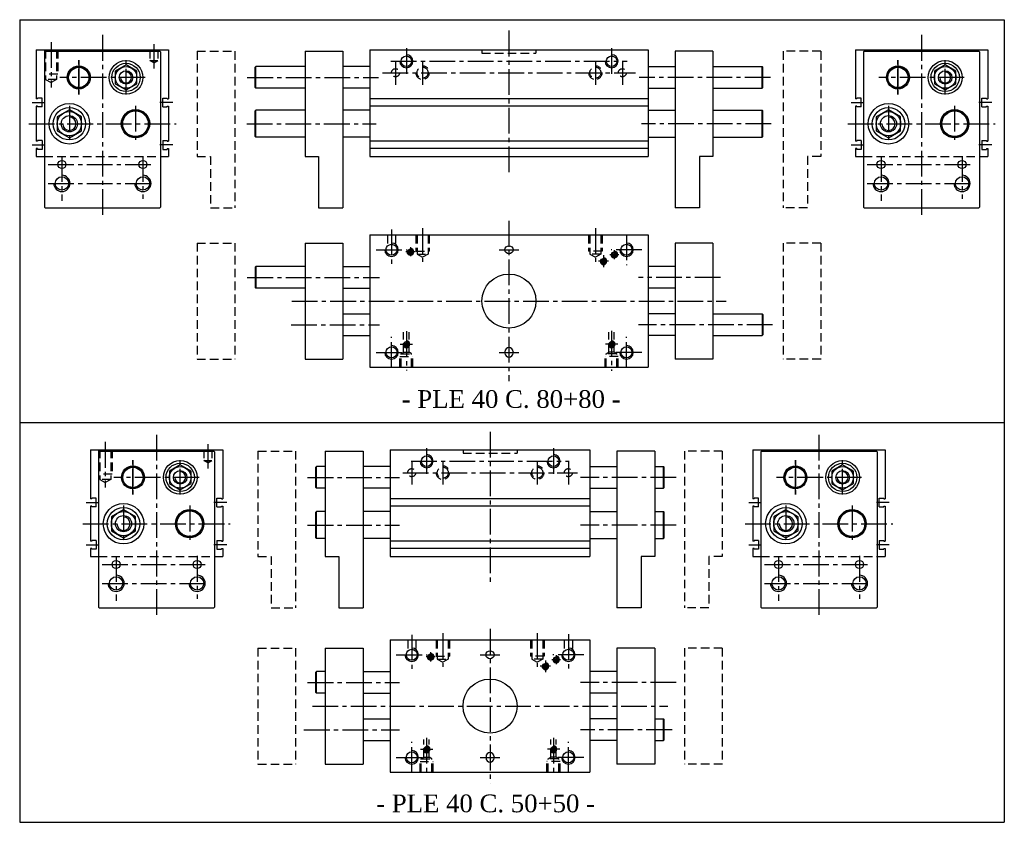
# Model space of a CAD drawing. Header units: millimetres. Extents: x 1165 to 1894, y -87 to 508.
import ezdxf

# ---------------------------------------------------------------- set-up
doc = ezdxf.new("R2010")
doc.units = ezdxf.units.MM
doc.linetypes.add('CENTER2', pattern=[28.575, 19.05, -3.175, 3.175, -3.175])
doc.linetypes.add('DASHED2', pattern=[9.525, 6.35, -3.175])
doc.layers.add('1', color=2, linetype='DASHED2')
doc.layers.add('2', color=1, linetype='CENTER2')
doc.styles.get("Standard").update_dxf_attribs({"font": 'isocp.shx', "bigfont": 'chineset.shx'})

msp = doc.modelspace()

# ---------------------------------------------------------------- hatches: boundary and pattern name
h = msp.add_hatch()
h.set_pattern_fill('ANSI37', scale=0.3, style=0)
h.set_pattern_definition([(45, (3386.9021, 941.1961), (-0.6735192, 0.6735192), []), (135, (3386.9021, 941.1961), (-0.6735192, -0.6735192), [])])
h.paths.add_polyline_path([(1454.46, 335.98), (1454.46, 337.99, 0.414214), (1452.45, 335.98)])
h.paths.add_polyline_path([(1456.47, 335.98, 0.414214), (1454.46, 337.99), (1454.46, 335.98)])
h.paths.add_polyline_path([(1454.46, 335.98), (1454.46, 333.97, 0.414214), (1456.47, 335.98)])
h.paths.add_polyline_path([(1454.46, 335.98), (1452.45, 335.98, 0.414214), (1454.46, 333.97)])
h = msp.add_hatch()
h.set_pattern_fill('ANSI37', scale=0.3, style=0)
h.set_pattern_definition([(45, (3537.9021, 939.1868), (-0.6735192, 0.6735192), []), (135, (3537.9021, 939.1868), (-0.6735192, -0.6735192), [])])
h.paths.add_polyline_path([(1605.46, 333.97), (1605.46, 335.98, 0.414214), (1603.45, 333.97)])
h.paths.add_polyline_path([(1607.47, 333.97, 0.414214), (1605.46, 335.98), (1605.46, 333.97)])
h.paths.add_polyline_path([(1605.46, 333.97), (1605.46, 331.96, 0.414214), (1607.47, 333.97)])
h.paths.add_polyline_path([(1605.46, 333.97), (1603.45, 333.97, 0.414214), (1605.46, 331.96)])
h = msp.add_hatch()
h.set_pattern_fill('ANSI37', scale=0.3, style=0)
h.set_pattern_definition([(45, (3529.9021, 934.1961), (-0.6735192, 0.6735192), []), (135, (3529.9021, 934.1961), (-0.6735192, -0.6735192), [])])
h.paths.add_polyline_path([(1597.46, 328.98), (1597.46, 330.99, 0.414214), (1595.45, 328.98)])
h.paths.add_polyline_path([(1599.47, 328.98, 0.414214), (1597.46, 330.99), (1597.46, 328.98)])
h.paths.add_polyline_path([(1597.46, 328.98), (1597.46, 326.97, 0.414214), (1599.47, 328.98)])
h.paths.add_polyline_path([(1597.46, 328.98), (1595.45, 328.98, 0.414214), (1597.46, 326.97)])
h = msp.add_hatch()
h.set_pattern_fill('ANSI37', scale=0.3, style=0)
h.set_pattern_definition([(45, (3383.9021, 872.6961), (-0.6735192, 0.6735192), []), (135, (3383.9021, 872.6961), (-0.6735192, -0.6735192), [])])
h.paths.add_polyline_path([(1451.46, 267.48), (1451.46, 269.49, 0.414214), (1449.45, 267.48)])
h.paths.add_polyline_path([(1453.47, 267.48, 0.414214), (1451.46, 269.49), (1451.46, 267.48)])
h.paths.add_polyline_path([(1451.46, 267.48), (1451.46, 265.47, 0.414214), (1453.47, 267.48)])
h.paths.add_polyline_path([(1451.46, 267.48), (1449.45, 267.48, 0.414214), (1451.46, 265.47)])
h = msp.add_hatch()
h.set_pattern_fill('ANSI37', scale=0.3, style=0)
h.set_pattern_definition([(45, (3535.9021, 872.6961), (-0.6735192, 0.6735192), []), (135, (3535.9021, 872.6961), (-0.6735192, -0.6735192), [])])
h.paths.add_polyline_path([(1603.46, 267.48), (1603.46, 269.49, 0.414214), (1601.45, 267.48)])
h.paths.add_polyline_path([(1605.47, 267.48, 0.414214), (1603.46, 269.49), (1603.46, 267.48)])
h.paths.add_polyline_path([(1603.46, 267.48), (1603.46, 265.47, 0.414214), (1605.47, 267.48)])
h.paths.add_polyline_path([(1603.46, 267.48), (1601.45, 267.48, 0.414214), (1603.46, 265.47)])
h = msp.add_hatch()
h.set_pattern_fill('ANSI37', scale=0.3, style=0)
h.set_pattern_definition([(45, (3401.8858, 641.2163), (-0.6735192, 0.6735192), []), (135, (3401.8858, 641.2163), (-0.6735192, -0.6735192), [])])
h.paths.add_polyline_path([(1469.45, 36), (1469.45, 38.01, 0.414214), (1467.44, 36)])
h.paths.add_polyline_path([(1471.45, 36, 0.414214), (1469.45, 38.01), (1469.45, 36)])
h.paths.add_polyline_path([(1469.45, 36), (1469.45, 33.99, 0.414214), (1471.45, 36)])
h.paths.add_polyline_path([(1469.45, 36), (1467.44, 36, 0.414214), (1469.45, 33.99)])
h = msp.add_hatch()
h.set_pattern_fill('ANSI37', scale=0.3, style=0)
h.set_pattern_definition([(45, (3486.8858, 634.2163), (-0.6735192, 0.6735192), []), (135, (3486.8858, 634.2163), (-0.6735192, -0.6735192), [])])
h.paths.add_polyline_path([(1554.45, 29), (1554.45, 31.01, 0.414214), (1552.44, 29)])
h.paths.add_polyline_path([(1556.45, 29, 0.414214), (1554.45, 31.01), (1554.45, 29)])
h.paths.add_polyline_path([(1554.45, 29), (1554.45, 26.99, 0.414214), (1556.45, 29)])
h.paths.add_polyline_path([(1554.45, 29), (1552.44, 29, 0.414214), (1554.45, 26.99)])
h = msp.add_hatch()
h.set_pattern_fill('ANSI37', scale=0.3, style=0)
h.set_pattern_definition([(45, (3494.8858, 639.207), (-0.6735192, 0.6735192), []), (135, (3494.8858, 639.207), (-0.6735192, -0.6735192), [])])
h.paths.add_polyline_path([(1562.45, 33.99), (1562.45, 36, 0.414214), (1560.44, 33.99)])
h.paths.add_polyline_path([(1564.45, 33.99, 0.414214), (1562.45, 36), (1562.45, 33.99)])
h.paths.add_polyline_path([(1562.45, 33.99), (1562.45, 31.98, 0.414214), (1564.45, 33.99)])
h.paths.add_polyline_path([(1562.45, 33.99), (1560.44, 33.99, 0.414214), (1562.45, 31.98)])
h = msp.add_hatch()
h.set_pattern_fill('ANSI37', scale=0.3, style=0)
h.set_pattern_definition([(45, (3398.8858, 572.7163), (-0.6735192, 0.6735192), []), (135, (3398.8858, 572.7163), (-0.6735192, -0.6735192), [])])
h.paths.add_polyline_path([(1466.45, -32.5), (1466.45, -30.49, 0.414214), (1464.44, -32.5)])
h.paths.add_polyline_path([(1468.45, -32.5, 0.414214), (1466.45, -30.49), (1466.45, -32.5)])
h.paths.add_polyline_path([(1466.45, -32.5), (1466.45, -34.51, 0.414214), (1468.45, -32.5)])
h.paths.add_polyline_path([(1466.45, -32.5), (1464.44, -32.5, 0.414214), (1466.45, -34.51)])
h = msp.add_hatch()
h.set_pattern_fill('ANSI37', scale=0.3, style=0)
h.set_pattern_definition([(45, (3492.8858, 572.7163), (-0.6735192, 0.6735192), []), (135, (3492.8858, 572.7163), (-0.6735192, -0.6735192), [])])
h.paths.add_polyline_path([(1560.45, -32.5), (1560.45, -30.49, 0.414214), (1558.44, -32.5)])
h.paths.add_polyline_path([(1562.45, -32.5, 0.414214), (1560.45, -30.49), (1560.45, -32.5)])
h.paths.add_polyline_path([(1560.45, -32.5), (1560.45, -34.51, 0.414214), (1562.45, -32.5)])
h.paths.add_polyline_path([(1560.45, -32.5), (1558.44, -32.5, 0.414214), (1560.45, -34.51)])

# ---------------------------------------------------------------- linework, layer by layer
at = {"color": 7}
for p, q in [((1165.09, 507.9), (1165.09, -86.59)), ((1165.09, 507.9), (1894.31, 507.9)), ((1894.31, 507.9), (1894.31, -86.59)), ((1177.36, 485.62), (1275.36, 485.62)), ((1177.36, 485.62), (1177.36, 449.27)), ((1183.36, 484.12), (1183.86, 484.62)), ((1183.36, 484.12), (1183.36, 369.12)), ((1183.86, 484.62), (1268.86, 484.62)), ((1268.86, 484.62), (1269.36, 484.12)), ((1269.36, 484.12), (1269.36, 369.12)), ((1275.36, 485.62), (1275.36, 449.27)), ((1376.46, 484.62), (1376.46, 406.62)), ((1376.46, 484.62), (1404.46, 484.62)), ((1404.46, 484.62), (1404.46, 368.62)), ((1424.46, 485.62), (1630.46, 485.62)), ((1424.46, 485.62), (1424.46, 406.62)), ((1630.46, 485.62), (1630.46, 406.62)), ((1650.46, 484.62), (1650.46, 368.62)), ((1678.46, 484.62), (1650.46, 484.62)), ((1678.46, 484.62), (1678.46, 406.62)), ((1784.02, 485.62), (1784.02, 449.27)), ((1784.02, 485.62), (1882.02, 485.62)), ((1790.02, 484.12), (1790.52, 484.62)), ((1790.02, 484.12), (1790.02, 369.12)), ((1790.52, 484.62), (1875.52, 484.62)), ((1875.52, 484.62), (1876.02, 484.12)), ((1876.02, 484.12), (1876.02, 369.12)), ((1882.02, 485.62), (1882.02, 449.27)), ((1243.86, 474.35), (1235.86, 469.73)), ((1251.86, 469.73), (1243.86, 474.35)), ((1850.52, 474.35), (1842.52, 469.73)), ((1858.52, 469.73), (1850.52, 474.35)), ((1235.86, 469.73), (1235.86, 460.5)), ((1251.86, 460.5), (1251.86, 469.73)), ((1339.46, 457.62), (1339.46, 472.62)), ((1339.96, 457.12), (1339.96, 473.12)), ((1376.46, 473.12), (1339.96, 473.12)), ((1424.46, 473.12), (1404.46, 473.12)), ((1630.46, 473.12), (1650.46, 473.12)), ((1678.46, 473.12), (1714.96, 473.12)), ((1714.96, 457.12), (1714.96, 473.12)), ((1715.46, 457.62), (1715.46, 472.62)), ((1842.52, 469.73), (1842.52, 460.5)), ((1858.52, 460.5), (1858.52, 469.73)), ((1235.86, 460.5), (1243.86, 455.88)), ((1243.86, 455.88), (1251.86, 460.5)), ((1842.52, 460.5), (1850.52, 455.88)), ((1850.52, 455.88), (1858.52, 460.5)), ((1376.46, 457.12), (1339.96, 457.12)), ((1424.46, 457.12), (1404.46, 457.12)), ((1630.46, 457.12), (1650.46, 457.12)), ((1678.46, 457.12), (1714.96, 457.12)), ((1178.36, 449.27), (1177.36, 449.27)), ((1178.36, 449.27), (1178.36, 449.77)), ((1181.66, 449.77), (1178.36, 449.77)), ((1181.66, 443.27), (1181.66, 449.77)), ((1271.06, 443.27), (1271.06, 449.77)), ((1271.06, 449.77), (1274.36, 449.77)), ((1274.36, 449.27), (1274.36, 449.77)), ((1274.36, 449.27), (1275.36, 449.27)), ((1630.46, 449.27), (1424.46, 449.27)), ((1785.02, 449.27), (1784.02, 449.27)), ((1785.02, 449.27), (1785.02, 449.77)), ((1788.32, 449.77), (1785.02, 449.77)), ((1788.32, 443.27), (1788.32, 449.77)), ((1877.72, 443.27), (1877.72, 449.77)), ((1877.72, 449.77), (1881.02, 449.77)), ((1881.02, 449.27), (1881.02, 449.77)), ((1881.02, 449.27), (1882.02, 449.27)), ((1178.36, 443.77), (1177.36, 443.77)), ((1177.36, 443.77), (1177.36, 417.87)), ((1178.36, 443.27), (1178.36, 443.77)), ((1181.66, 443.27), (1178.36, 443.27)), ((1201.86, 441.21), (1192.86, 436.01)), ((1210.86, 436.01), (1201.86, 441.21)), ((1271.06, 443.27), (1274.36, 443.27)), ((1274.36, 443.27), (1274.36, 443.77)), ((1274.36, 443.77), (1275.36, 443.77)), ((1275.36, 443.77), (1275.36, 417.87)), ((1339.46, 421.32), (1339.46, 440.32)), ((1376.46, 440.82), (1339.96, 440.82)), ((1339.96, 420.82), (1339.96, 440.82)), ((1424.46, 440.82), (1404.46, 440.82)), ((1630.46, 443.77), (1424.46, 443.77)), ((1630.46, 440.82), (1650.46, 440.82)), ((1678.46, 440.82), (1714.96, 440.82)), ((1714.96, 420.82), (1714.96, 440.82)), ((1715.46, 421.32), (1715.46, 440.32)), ((1785.02, 443.77), (1784.02, 443.77)), ((1784.02, 443.77), (1784.02, 417.87)), ((1785.02, 443.27), (1785.02, 443.77)), ((1788.32, 443.27), (1785.02, 443.27)), ((1808.52, 441.21), (1799.52, 436.01)), ((1817.52, 436.01), (1808.52, 441.21)), ((1877.72, 443.27), (1881.02, 443.27)), ((1881.02, 443.27), (1881.02, 443.77)), ((1881.02, 443.77), (1882.02, 443.77)), ((1882.02, 443.77), (1882.02, 417.87)), ((1192.86, 436.01), (1192.86, 425.62)), ((1210.86, 425.62), (1210.86, 436.01)), ((1799.52, 436.01), (1799.52, 425.62)), ((1817.52, 425.62), (1817.52, 436.01)), ((1192.86, 425.62), (1201.86, 420.42)), ((1201.86, 420.42), (1210.86, 425.62)), ((1799.52, 425.62), (1808.52, 420.42)), ((1808.52, 420.42), (1817.52, 425.62)), ((1178.36, 417.87), (1177.36, 417.87)), ((1181.66, 418.37), (1178.36, 418.37)), ((1178.36, 418.37), (1178.36, 417.87)), ((1181.66, 418.37), (1181.66, 411.87)), ((1271.06, 418.37), (1274.36, 418.37)), ((1271.06, 418.37), (1271.06, 411.87)), ((1274.36, 418.37), (1274.36, 417.87)), ((1274.36, 417.87), (1275.36, 417.87)), ((1376.46, 420.82), (1339.96, 420.82)), ((1424.46, 420.82), (1404.46, 420.82)), ((1630.46, 417.87), (1424.46, 417.87)), ((1630.46, 420.82), (1650.46, 420.82)), ((1678.46, 420.82), (1714.96, 420.82)), ((1785.02, 417.87), (1784.02, 417.87)), ((1788.32, 418.37), (1785.02, 418.37)), ((1785.02, 418.37), (1785.02, 417.87)), ((1788.32, 418.37), (1788.32, 411.87)), ((1877.72, 418.37), (1881.02, 418.37)), ((1877.72, 418.37), (1877.72, 411.87)), ((1881.02, 418.37), (1881.02, 417.87)), ((1881.02, 417.87), (1882.02, 417.87)), ((1178.36, 412.37), (1177.36, 412.37)), ((1177.36, 412.37), (1177.36, 406.62)), ((1178.36, 412.37), (1178.36, 411.87)), ((1181.66, 411.87), (1178.36, 411.87)), ((1271.06, 411.87), (1274.36, 411.87)), ((1274.36, 412.37), (1274.36, 411.87)), ((1274.36, 412.37), (1275.36, 412.37)), ((1275.36, 412.37), (1275.36, 406.62)), ((1630.46, 412.37), (1424.46, 412.37)), ((1785.02, 412.37), (1784.02, 412.37)), ((1784.02, 412.37), (1784.02, 406.62)), ((1785.02, 412.37), (1785.02, 411.87)), ((1788.32, 411.87), (1785.02, 411.87)), ((1877.72, 411.87), (1881.02, 411.87)), ((1881.02, 412.37), (1881.02, 411.87)), ((1881.02, 412.37), (1882.02, 412.37)), ((1882.02, 412.37), (1882.02, 406.62)), ((1177.36, 406.62), (1183.36, 406.62)), ((1269.36, 406.62), (1275.36, 406.62)), ((1376.46, 406.62), (1386.46, 406.62)), ((1386.46, 406.62), (1386.46, 368.62)), ((1424.46, 406.62), (1630.46, 406.62)), ((1668.46, 406.62), (1668.46, 368.62)), ((1678.46, 406.62), (1668.46, 406.62)), ((1784.02, 406.62), (1790.02, 406.62)), ((1876.02, 406.62), (1882.02, 406.62)), ((1183.36, 369.12), (1183.86, 368.62)), ((1183.86, 368.62), (1268.86, 368.62)), ((1268.86, 368.62), (1269.36, 369.12)), ((1386.46, 368.62), (1404.46, 368.62)), ((1668.46, 368.62), (1650.46, 368.62)), ((1790.02, 369.12), (1790.52, 368.62)), ((1790.52, 368.62), (1875.52, 368.62)), ((1875.52, 368.62), (1876.02, 369.12)), ((1424.46, 348.48), (1630.46, 348.48)), ((1424.46, 348.48), (1424.46, 250.48)), ((1630.46, 348.48), (1630.46, 250.48)), ((1376.46, 342.48), (1376.46, 256.48)), ((1376.46, 342.48), (1404.46, 342.48)), ((1404.46, 342.48), (1404.46, 256.48)), ((1650.46, 342.48), (1650.46, 256.48)), ((1678.46, 342.48), (1650.46, 342.48)), ((1678.46, 342.48), (1678.46, 256.48)), ((1339.46, 324.48), (1339.46, 309.48)), ((1376.46, 324.98), (1339.96, 324.98)), ((1339.96, 324.98), (1339.96, 308.98)), ((1404.46, 324.98), (1424.46, 324.98)), ((1650.46, 324.98), (1630.46, 324.98)), ((1376.46, 308.98), (1339.96, 308.98)), ((1404.46, 308.98), (1424.46, 308.98)), ((1650.46, 308.98), (1630.46, 308.98)), ((1404.46, 289.98), (1424.46, 289.98)), ((1650.46, 289.98), (1630.46, 289.98)), ((1678.46, 289.98), (1714.96, 289.98)), ((1714.96, 289.98), (1714.96, 273.98)), ((1715.46, 289.48), (1715.46, 274.48)), ((1404.46, 273.98), (1424.46, 273.98)), ((1650.46, 273.98), (1630.46, 273.98)), ((1678.46, 273.98), (1714.96, 273.98)), ((1376.46, 256.48), (1404.46, 256.48)), ((1524.46, 261.98), (1524.46, 260.98)), ((1530.46, 261.98), (1530.46, 260.98)), ((1678.46, 256.48), (1650.46, 256.48)), ((1424.46, 250.48), (1630.46, 250.48)), ((1165.09, 209.48), (1894.31, 209.48)), ((1165.09, 209.48), (1894.31, 209.48)), ((1217.48, 189.38), (1217.48, 153.03)), ((1217.48, 189.38), (1315.48, 189.38)), ((1223.48, 187.88), (1223.98, 188.38)), ((1223.48, 187.88), (1223.48, 72.88)), ((1223.98, 188.38), (1308.98, 188.38)), ((1308.98, 188.38), (1309.48, 187.88)), ((1309.48, 187.88), (1309.48, 72.88)), ((1315.48, 189.38), (1315.48, 153.03)), ((1391.45, 188.38), (1391.45, 110.38)), ((1391.45, 188.38), (1419.45, 188.38)), ((1419.45, 188.38), (1419.45, 72.38)), ((1439.45, 189.38), (1587.45, 189.38)), ((1439.45, 189.38), (1439.45, 110.38)), ((1587.45, 189.38), (1587.45, 110.38)), ((1607.45, 188.38), (1607.45, 72.38)), ((1635.45, 188.38), (1607.45, 188.38)), ((1635.45, 188.38), (1635.45, 110.38)), ((1708.05, 189.38), (1708.05, 153.03)), ((1708.05, 189.38), (1806.05, 189.38)), ((1714.05, 187.88), (1714.55, 188.38)), ((1714.05, 187.88), (1714.05, 72.88)), ((1714.55, 188.38), (1799.55, 188.38)), ((1799.55, 188.38), (1800.05, 187.88)), ((1800.05, 187.88), (1800.05, 72.88)), ((1806.05, 189.38), (1806.05, 153.03)), ((1283.98, 178.12), (1275.98, 173.5)), ((1291.98, 173.5), (1283.98, 178.12)), ((1384.45, 161.38), (1384.45, 176.38)), ((1384.95, 160.88), (1384.95, 176.88)), ((1391.45, 176.88), (1384.95, 176.88)), ((1439.45, 176.88), (1419.45, 176.88)), ((1587.45, 176.88), (1607.45, 176.88)), ((1635.45, 176.88), (1641.95, 176.88)), ((1641.95, 160.88), (1641.95, 176.88)), ((1642.45, 161.38), (1642.45, 176.38)), ((1774.55, 178.12), (1766.55, 173.5)), ((1782.55, 173.5), (1774.55, 178.12)), ((1275.98, 173.5), (1275.98, 164.26)), ((1291.98, 164.26), (1291.98, 173.5)), ((1766.55, 173.5), (1766.55, 164.26)), ((1782.55, 164.26), (1782.55, 173.5)), ((1275.98, 164.26), (1283.98, 159.64)), ((1283.98, 159.64), (1291.98, 164.26)), ((1391.45, 160.88), (1384.95, 160.88)), ((1439.45, 160.88), (1419.45, 160.88)), ((1587.45, 160.88), (1607.45, 160.88)), ((1635.45, 160.88), (1641.95, 160.88)), ((1766.55, 164.26), (1774.55, 159.64)), ((1774.55, 159.64), (1782.55, 164.26)), ((1221.78, 153.53), (1218.48, 153.53)), ((1218.48, 153.03), (1218.48, 153.53)), ((1221.78, 147.03), (1221.78, 153.53)), ((1311.18, 153.53), (1314.48, 153.53)), ((1311.18, 147.03), (1311.18, 153.53)), ((1314.48, 153.03), (1314.48, 153.53)), ((1712.35, 153.53), (1709.05, 153.53)), ((1709.05, 153.03), (1709.05, 153.53)), ((1712.35, 147.03), (1712.35, 153.53)), ((1801.75, 153.53), (1805.05, 153.53)), ((1801.75, 147.03), (1801.75, 153.53)), ((1805.05, 153.03), (1805.05, 153.53)), ((1218.48, 153.03), (1217.48, 153.03)), ((1217.48, 147.53), (1217.48, 121.63)), ((1218.48, 147.53), (1217.48, 147.53)), ((1218.48, 147.03), (1218.48, 147.53)), ((1221.78, 147.03), (1218.48, 147.03)), ((1311.18, 147.03), (1314.48, 147.03)), ((1314.48, 153.03), (1315.48, 153.03)), ((1314.48, 147.03), (1314.48, 147.53)), ((1314.48, 147.53), (1315.48, 147.53)), ((1315.48, 147.53), (1315.48, 121.63)), ((1587.45, 153.03), (1439.45, 153.03)), ((1587.45, 147.53), (1439.45, 147.53)), ((1709.05, 153.03), (1708.05, 153.03)), ((1708.05, 147.53), (1708.05, 121.63)), ((1709.05, 147.53), (1708.05, 147.53)), ((1709.05, 147.03), (1709.05, 147.53)), ((1712.35, 147.03), (1709.05, 147.03)), ((1801.75, 147.03), (1805.05, 147.03)), ((1805.05, 153.03), (1806.05, 153.03)), ((1805.05, 147.03), (1805.05, 147.53)), ((1805.05, 147.53), (1806.05, 147.53)), ((1806.05, 147.53), (1806.05, 121.63)), ((1241.98, 144.97), (1232.98, 139.77)), ((1232.98, 139.77), (1232.98, 129.38)), ((1250.98, 139.77), (1241.98, 144.97)), ((1250.98, 129.38), (1250.98, 139.77)), ((1384.45, 124.08), (1384.45, 143.08)), ((1384.95, 123.58), (1384.95, 143.58)), ((1391.45, 143.58), (1384.95, 143.58)), ((1439.45, 143.58), (1419.45, 143.58)), ((1587.45, 143.58), (1607.45, 143.58)), ((1635.45, 143.58), (1641.95, 143.58)), ((1641.95, 123.58), (1641.95, 143.58)), ((1642.45, 124.08), (1642.45, 143.08)), ((1732.55, 144.97), (1723.55, 139.77)), ((1723.55, 139.77), (1723.55, 129.38)), ((1741.55, 139.77), (1732.55, 144.97)), ((1741.55, 129.38), (1741.55, 139.77)), ((1232.98, 129.38), (1241.98, 124.19)), ((1241.98, 124.19), (1250.98, 129.38)), ((1723.55, 129.38), (1732.55, 124.19)), ((1732.55, 124.19), (1741.55, 129.38)), ((1218.48, 121.63), (1217.48, 121.63)), ((1218.48, 122.13), (1218.48, 121.63)), ((1221.78, 122.13), (1218.48, 122.13)), ((1221.78, 122.13), (1221.78, 115.63)), ((1311.18, 122.13), (1311.18, 115.63)), ((1311.18, 122.13), (1314.48, 122.13)), ((1314.48, 122.13), (1314.48, 121.63)), ((1314.48, 121.63), (1315.48, 121.63)), ((1391.45, 123.58), (1384.95, 123.58)), ((1439.45, 123.58), (1419.45, 123.58)), ((1587.45, 121.63), (1439.45, 121.63)), ((1587.45, 123.58), (1607.45, 123.58)), ((1635.45, 123.58), (1641.95, 123.58)), ((1709.05, 121.63), (1708.05, 121.63)), ((1712.35, 122.13), (1709.05, 122.13)), ((1709.05, 122.13), (1709.05, 121.63)), ((1712.35, 122.13), (1712.35, 115.63)), ((1801.75, 122.13), (1805.05, 122.13)), ((1801.75, 122.13), (1801.75, 115.63)), ((1805.05, 122.13), (1805.05, 121.63)), ((1805.05, 121.63), (1806.05, 121.63)), ((1217.48, 116.13), (1217.48, 110.38)), ((1218.48, 116.13), (1217.48, 116.13)), ((1217.48, 110.38), (1223.48, 110.38)), ((1218.48, 116.13), (1218.48, 115.63)), ((1221.78, 115.63), (1218.48, 115.63)), ((1309.48, 110.38), (1315.48, 110.38)), ((1311.18, 115.63), (1314.48, 115.63)), ((1314.48, 116.13), (1314.48, 115.63)), ((1314.48, 116.13), (1315.48, 116.13)), ((1315.48, 116.13), (1315.48, 110.38)), ((1391.45, 110.38), (1401.45, 110.38)), ((1401.45, 110.38), (1401.45, 72.38)), ((1587.45, 116.13), (1439.45, 116.13)), ((1439.45, 110.38), (1587.45, 110.38)), ((1625.45, 110.38), (1625.45, 72.38)), ((1635.45, 110.38), (1625.45, 110.38)), ((1708.05, 116.13), (1708.05, 110.38)), ((1709.05, 116.13), (1708.05, 116.13)), ((1708.05, 110.38), (1714.05, 110.38)), ((1709.05, 116.13), (1709.05, 115.63)), ((1712.35, 115.63), (1709.05, 115.63)), ((1800.05, 110.38), (1806.05, 110.38)), ((1801.75, 115.63), (1805.05, 115.63)), ((1805.05, 116.13), (1805.05, 115.63)), ((1805.05, 116.13), (1806.05, 116.13)), ((1806.05, 116.13), (1806.05, 110.38)), ((1223.48, 72.88), (1223.98, 72.38)), ((1223.98, 72.38), (1308.98, 72.38)), ((1308.98, 72.38), (1309.48, 72.88)), ((1401.45, 72.38), (1419.45, 72.38)), ((1625.45, 72.38), (1607.45, 72.38)), ((1714.05, 72.88), (1714.55, 72.38)), ((1714.55, 72.38), (1799.55, 72.38)), ((1799.55, 72.38), (1800.05, 72.88)), ((1439.45, 48.5), (1587.45, 48.5)), ((1439.45, 48.5), (1439.45, -49.5)), ((1587.45, 48.5), (1587.45, -49.5)), ((1391.45, 42.5), (1391.45, -43.5)), ((1391.45, 42.5), (1419.45, 42.5)), ((1419.45, 42.5), (1419.45, -43.5)), ((1607.45, 42.5), (1607.45, -43.5)), ((1635.45, 42.5), (1607.45, 42.5)), ((1635.45, 42.5), (1635.45, -43.5)), ((1384.45, 9.5), (1384.45, 24.5)), ((1384.95, 9), (1384.95, 25)), ((1391.45, 25), (1384.95, 25)), ((1419.45, 25), (1439.45, 25)), ((1607.45, 25), (1587.45, 25)), ((1391.45, 9), (1384.95, 9)), ((1419.45, 9), (1439.45, 9)), ((1607.45, 9), (1587.45, 9)), ((1419.45, -10), (1439.45, -10)), ((1607.45, -10), (1587.45, -10)), ((1635.45, -10), (1641.95, -10)), ((1641.95, -26), (1641.95, -10)), ((1642.45, -25.5), (1642.45, -10.5)), ((1419.45, -26), (1439.45, -26)), ((1607.45, -26), (1587.45, -26)), ((1635.45, -26), (1641.95, -26)), ((1391.45, -43.5), (1419.45, -43.5)), ((1510.45, -38), (1510.45, -39)), ((1516.45, -38), (1516.45, -39)), ((1635.45, -43.5), (1607.45, -43.5)), ((1439.45, -49.5), (1587.45, -49.5)), ((1165.09, -86.59), (1894.31, -86.59))]:
    msp.add_line(p, q, dxfattribs=at)
at = {"color": 7, "linetype": 'DASHED2'}
for p, q in [((1296.46, 484.62), (1324.46, 484.62)), ((1296.46, 484.62), (1296.46, 406.62)), ((1324.46, 484.62), (1324.46, 368.62)), ((1730.46, 484.62), (1730.46, 368.62)), ((1758.46, 484.62), (1730.46, 484.62)), ((1758.46, 484.62), (1758.46, 406.62)), ((1296.46, 406.62), (1306.46, 406.62)), ((1306.46, 406.62), (1306.46, 368.62)), ((1748.46, 406.62), (1748.46, 368.62)), ((1758.46, 406.62), (1748.46, 406.62)), ((1306.46, 368.62), (1324.46, 368.62)), ((1748.46, 368.62), (1730.46, 368.62)), ((1296.46, 342.48), (1296.46, 256.48)), ((1296.46, 342.48), (1324.46, 342.48)), ((1324.46, 342.48), (1324.46, 256.48)), ((1730.46, 342.48), (1730.46, 256.48)), ((1758.46, 342.48), (1730.46, 342.48)), ((1758.46, 342.48), (1758.46, 256.48)), ((1296.46, 256.48), (1324.46, 256.48)), ((1758.46, 256.48), (1730.46, 256.48)), ((1341.45, 188.38), (1341.45, 110.38)), ((1341.45, 188.38), (1369.45, 188.38)), ((1369.45, 188.38), (1369.45, 72.38)), ((1657.45, 188.38), (1657.45, 72.38)), ((1685.45, 188.38), (1657.45, 188.38)), ((1685.45, 188.38), (1685.45, 110.38)), ((1341.45, 110.38), (1351.45, 110.38)), ((1351.45, 110.38), (1351.45, 72.38)), ((1675.45, 110.38), (1675.45, 72.38)), ((1685.45, 110.38), (1675.45, 110.38)), ((1351.45, 72.38), (1369.45, 72.38)), ((1675.45, 72.38), (1657.45, 72.38)), ((1341.45, 42.5), (1341.45, -43.5)), ((1341.45, 42.5), (1369.45, 42.5)), ((1369.45, 42.5), (1369.45, -43.5)), ((1657.45, 42.5), (1657.45, -43.5)), ((1685.45, 42.5), (1657.45, 42.5)), ((1685.45, 42.5), (1685.45, -43.5)), ((1341.45, -43.5), (1369.45, -43.5)), ((1685.45, -43.5), (1657.45, -43.5))]:
    msp.add_line(p, q, dxfattribs=at)
at = {"color": 7, "ltscale": 0.37}
for p, q in [((1339.46, 472.62), (1339.96, 473.12)), ((1715.46, 472.62), (1714.96, 473.12)), ((1339.46, 457.62), (1339.96, 457.12)), ((1715.46, 457.62), (1714.96, 457.12)), ((1339.46, 440.32), (1339.96, 440.82)), ((1715.46, 440.32), (1714.96, 440.82)), ((1339.46, 421.32), (1339.96, 420.82)), ((1715.46, 421.32), (1714.96, 420.82)), ((1339.46, 324.48), (1339.96, 324.98)), ((1339.46, 309.48), (1339.96, 308.98)), ((1715.46, 289.48), (1714.96, 289.98)), ((1715.46, 274.48), (1714.96, 273.98)), ((1384.45, 176.38), (1384.95, 176.88)), ((1642.45, 176.38), (1641.95, 176.88)), ((1384.45, 161.38), (1384.95, 160.88)), ((1642.45, 161.38), (1641.95, 160.88)), ((1384.45, 143.08), (1384.95, 143.58)), ((1642.45, 143.08), (1641.95, 143.58)), ((1384.45, 124.08), (1384.95, 123.58)), ((1642.45, 124.08), (1641.95, 123.58)), ((1384.45, 24.5), (1384.95, 25)), ((1384.45, 9.5), (1384.95, 9)), ((1642.45, -10.5), (1641.95, -10)), ((1642.45, -25.5), (1641.95, -26))]:
    msp.add_line(p, q, dxfattribs=at)
at = {"color": 7}
for centre, radius in [((1243.86, 465.12), 12.5), ((1243.86, 465.12), 10.5), ((1451.46, 477.12), 3.93), ((1603.46, 477.12), 3.93), ((1850.52, 465.12), 12.5), ((1850.52, 465.12), 10.5), ((1208.86, 465.12), 8.5), ((1208.86, 465.12), 8), ((1208.86, 465.12), 7.5), ((1243.86, 465.12), 8), ((1243.86, 465.12), 5), ((1815.52, 465.12), 8.5), ((1815.52, 465.12), 8), ((1815.52, 465.12), 7.5), ((1850.52, 465.12), 8), ((1850.52, 465.12), 5), ((1201.86, 430.82), 15), ((1808.52, 430.82), 15), ((1201.86, 430.82), 12), ((1201.86, 430.82), 9), ((1250.86, 430.82), 10.5), ((1250.86, 430.82), 10), ((1250.86, 430.82), 9.5), ((1808.52, 430.82), 12), ((1808.52, 430.82), 9), ((1857.52, 430.82), 10.5), ((1857.52, 430.82), 10), ((1857.52, 430.82), 9.5), ((1201.86, 430.82), 6), ((1808.52, 430.82), 6), ((1196.36, 400.62), 3), ((1256.36, 400.62), 3), ((1803.02, 400.62), 3), ((1863.02, 400.62), 3), ((1196.36, 386.62), 4.93), ((1256.36, 386.62), 4.93), ((1803.02, 386.62), 4.93), ((1863.02, 386.62), 4.93), ((1440.46, 337.48), 4.08), ((1454.46, 335.98), 2.01), ((1527.46, 337.48), 3), ((1605.46, 333.97), 2.01), ((1614.46, 337.48), 4.08), ((1597.46, 328.98), 2.01), ((1527.46, 299.48), 20), ((1440.46, 261.48), 4.08), ((1451.46, 267.48), 2.01), ((1603.46, 267.48), 2.01), ((1614.46, 261.48), 4.08), ((1466.45, 180.88), 3.93), ((1560.45, 180.88), 3.93), ((1248.98, 168.88), 8.5), ((1248.98, 168.88), 8), ((1248.98, 168.88), 7.5), ((1283.98, 168.88), 12.5), ((1283.98, 168.88), 10.5), ((1283.98, 168.88), 8), ((1739.55, 168.88), 8.5), ((1739.55, 168.88), 8), ((1739.55, 168.88), 7.5), ((1774.55, 168.88), 12.5), ((1774.55, 168.88), 10.5), ((1774.55, 168.88), 8), ((1283.98, 168.88), 5), ((1774.55, 168.88), 5), ((1241.98, 134.58), 15), ((1241.98, 134.58), 12), ((1732.55, 134.58), 15), ((1732.55, 134.58), 12), ((1241.98, 134.58), 9), ((1241.98, 134.58), 6), ((1290.98, 134.58), 10.5), ((1290.98, 134.58), 10), ((1290.98, 134.58), 9.5), ((1732.55, 134.58), 9), ((1732.55, 134.58), 6), ((1781.55, 134.58), 10.5), ((1781.55, 134.58), 10), ((1781.55, 134.58), 9.5), ((1236.48, 104.38), 3), ((1296.48, 104.38), 3), ((1727.05, 104.38), 3), ((1787.05, 104.38), 3), ((1236.48, 90.38), 4.93), ((1296.48, 90.38), 4.93), ((1727.05, 90.38), 4.93), ((1787.05, 90.38), 4.93), ((1455.45, 37.5), 4.08), ((1469.45, 36), 2.01), ((1513.45, 37.5), 3), ((1571.45, 37.5), 4.08), ((1554.45, 29), 2.01), ((1562.45, 33.99), 2.01), ((1513.45, -0.5), 20), ((1455.45, -38.5), 4.08), ((1466.45, -32.5), 2.01), ((1560.45, -32.5), 2.01), ((1571.45, -38.5), 4.08)]:
    msp.add_circle(centre, radius, dxfattribs=at)
for centre, radius, start, end in [((1451.46, 477.12), 4.85, 180, 90), ((1603.46, 477.12), 4.85, 180, 90), ((1243.86, 465.12), 4.08, 180, 90), ((1850.52, 465.12), 4.08, 180, 90), ((1201.86, 430.82), 4.93, 180, 90), ((1808.52, 430.82), 4.93, 180, 90), ((1196.36, 386.62), 6, 180, 90), ((1256.36, 386.62), 6, 180, 90), ((1803.02, 386.62), 6, 180, 90), ((1863.02, 386.62), 6, 180, 90), ((1440.46, 337.48), 5, 180, 90), ((1454.46, 335.98), 2.5, 180, 90), ((1605.46, 333.97), 2.5, 180, 90), ((1614.46, 337.48), 5, 180, 90), ((1597.46, 328.98), 2.5, 180, 90), ((1451.46, 267.48), 2.5, 180, 90), ((1603.46, 267.48), 2.5, 180, 90), ((1440.46, 261.48), 5, 180, 90), ((1527.46, 261.98), 3, 0, 180), ((1614.46, 261.48), 5, 180, 90), ((1527.46, 260.98), 3, 180, 0), ((1466.45, 180.88), 4.85, 180, 90), ((1560.45, 180.88), 4.85, 180, 90), ((1283.98, 168.88), 4.08, 180, 90), ((1774.55, 168.88), 4.08, 180, 90), ((1241.98, 134.58), 4.93, 180, 90), ((1732.55, 134.58), 4.93, 180, 90), ((1236.48, 90.38), 6, 180, 90), ((1296.48, 90.38), 6, 180, 90), ((1727.05, 90.38), 6, 180, 90), ((1787.05, 90.38), 6, 180, 90), ((1455.45, 37.5), 5, 180, 90), ((1469.45, 36), 2.5, 180, 90), ((1562.45, 33.99), 2.5, 180, 90), ((1571.45, 37.5), 5, 180, 90), ((1554.45, 29), 2.5, 180, 90), ((1455.45, -38.5), 5, 180, 90), ((1466.45, -32.5), 2.5, 180, 90), ((1513.45, -38), 3, 0, 180), ((1560.45, -32.5), 2.5, 180, 90), ((1571.45, -38.5), 5, 180, 90), ((1513.45, -39), 3, 180, 0)]:
    msp.add_arc(centre, radius, start, end, dxfattribs=at)
at = {"layer": '1', "color": 7}
for p, q in [((1183.36, 485.62), (1183.36, 467.62)), ((1184.28, 485.62), (1184.28, 463.62)), ((1192.44, 485.62), (1192.44, 463.62)), ((1193.36, 485.62), (1193.36, 467.62)), ((1261.36, 485.62), (1261.36, 477.62)), ((1267.36, 485.62), (1267.36, 477.62)), ((1507.46, 485.62), (1507.46, 483.12)), ((1507.46, 483.12), (1547.46, 483.12)), ((1547.46, 485.62), (1547.46, 483.12)), ((1261.36, 477.62), (1267.36, 477.62)), ((1264.36, 475.88), (1261.36, 477.62)), ((1264.36, 475.88), (1267.36, 477.62)), ((1193.36, 467.62), (1183.36, 467.62)), ((1192.44, 463.62), (1184.28, 463.62)), ((1184.28, 463.62), (1188.36, 461.26)), ((1192.44, 463.62), (1188.36, 461.26)), ((1183.36, 406.62), (1269.36, 406.62)), ((1790.02, 406.62), (1876.02, 406.62)), ((1437.46, 348.48), (1437.46, 340.24)), ((1443.46, 348.48), (1443.46, 340.24)), ((1458.46, 348.48), (1458.46, 336.48)), ((1459.38, 348.48), (1459.38, 334.34)), ((1467.54, 348.48), (1467.54, 334.34)), ((1468.46, 348.48), (1468.46, 336.48)), ((1586.46, 348.48), (1586.46, 336.48)), ((1587.38, 348.48), (1587.38, 334.34)), ((1595.54, 348.48), (1595.54, 334.34)), ((1596.46, 348.48), (1596.46, 336.48)), ((1458.46, 336.48), (1468.46, 336.48)), ((1596.46, 336.48), (1586.46, 336.48)), ((1459.38, 334.34), (1467.54, 334.34)), ((1459.38, 334.34), (1463.46, 331.98)), ((1467.54, 334.34), (1463.46, 331.98)), ((1595.54, 334.34), (1587.38, 334.34)), ((1587.38, 334.34), (1591.46, 331.98)), ((1595.54, 334.34), (1591.46, 331.98)), ((1449.46, 261.59), (1449.46, 276.42)), ((1453.46, 261.59), (1453.46, 276.42)), ((1601.46, 261.59), (1601.46, 276.42)), ((1605.46, 261.59), (1605.46, 276.42)), ((1446.61, 258.48), (1456.31, 258.48)), ((1446.61, 250.48), (1446.61, 258.48)), ((1447.53, 260.48), (1449.46, 261.59)), ((1447.53, 260.48), (1455.39, 260.48)), ((1447.53, 250.48), (1447.53, 260.48)), ((1449.46, 261.59), (1453.46, 261.59)), ((1455.39, 260.48), (1453.46, 261.59)), ((1455.39, 250.48), (1455.39, 260.48)), ((1456.31, 250.48), (1456.31, 258.48)), ((1608.31, 258.48), (1598.61, 258.48)), ((1598.61, 250.48), (1598.61, 258.48)), ((1599.53, 260.48), (1601.46, 261.59)), ((1607.39, 260.48), (1599.53, 260.48)), ((1599.53, 250.48), (1599.53, 260.48)), ((1605.46, 261.59), (1601.46, 261.59)), ((1607.39, 260.48), (1605.46, 261.59)), ((1607.39, 250.48), (1607.39, 260.48)), ((1608.31, 250.48), (1608.31, 258.48)), ((1223.48, 189.38), (1223.48, 171.38)), ((1224.4, 189.38), (1224.4, 167.38)), ((1232.56, 189.38), (1232.56, 167.38)), ((1233.48, 189.38), (1233.48, 171.38)), ((1301.48, 189.38), (1301.48, 181.38)), ((1307.48, 189.38), (1307.48, 181.38)), ((1493.45, 189.38), (1493.45, 186.88)), ((1493.45, 186.88), (1533.45, 186.88)), ((1533.45, 189.38), (1533.45, 186.88)), ((1301.48, 181.38), (1307.48, 181.38)), ((1304.48, 179.65), (1301.48, 181.38)), ((1304.48, 179.65), (1307.48, 181.38)), ((1233.48, 171.38), (1223.48, 171.38)), ((1232.56, 167.38), (1224.4, 167.38)), ((1224.4, 167.38), (1228.48, 165.02)), ((1232.56, 167.38), (1228.48, 165.02)), ((1223.48, 110.38), (1309.48, 110.38)), ((1714.05, 110.38), (1800.05, 110.38)), ((1452.45, 48.5), (1452.45, 40.26)), ((1458.45, 48.5), (1458.45, 40.26)), ((1473.45, 48.5), (1473.45, 36.5)), ((1474.37, 48.5), (1474.37, 34.36)), ((1482.53, 48.5), (1482.53, 34.36)), ((1483.45, 48.5), (1483.45, 36.5)), ((1543.45, 48.5), (1543.45, 36.5)), ((1544.37, 48.5), (1544.37, 34.36)), ((1552.53, 48.5), (1552.53, 34.36)), ((1553.45, 48.5), (1553.45, 36.5)), ((1568.45, 48.5), (1568.45, 40.26)), ((1574.45, 48.5), (1574.45, 40.26)), ((1473.45, 36.5), (1483.45, 36.5)), ((1553.45, 36.5), (1543.45, 36.5)), ((1474.37, 34.36), (1482.53, 34.36)), ((1474.37, 34.36), (1478.45, 32)), ((1482.53, 34.36), (1478.45, 32)), ((1544.37, 34.36), (1548.45, 32)), ((1552.53, 34.36), (1544.37, 34.36)), ((1552.53, 34.36), (1548.45, 32)), ((1464.45, -38.39), (1464.45, -25.18)), ((1468.45, -38.39), (1468.45, -25.18)), ((1558.45, -38.39), (1558.45, -25.18)), ((1562.45, -38.39), (1562.45, -25.18)), ((1461.6, -41.5), (1471.3, -41.5)), ((1461.6, -49.5), (1461.6, -41.5)), ((1462.52, -39.5), (1464.45, -38.39)), ((1462.52, -49.5), (1462.52, -39.5)), ((1462.52, -39.5), (1470.38, -39.5)), ((1464.45, -38.39), (1468.45, -38.39)), ((1470.38, -39.5), (1468.45, -38.39)), ((1470.38, -49.5), (1470.38, -39.5)), ((1471.3, -49.5), (1471.3, -41.5)), ((1565.3, -41.5), (1555.6, -41.5)), ((1555.6, -49.5), (1555.6, -41.5)), ((1556.52, -39.5), (1558.45, -38.39)), ((1564.38, -39.5), (1556.52, -39.5)), ((1556.52, -49.5), (1556.52, -39.5)), ((1562.45, -38.39), (1558.45, -38.39)), ((1564.38, -39.5), (1562.45, -38.39)), ((1564.38, -49.5), (1564.38, -39.5)), ((1565.3, -49.5), (1565.3, -41.5))]:
    msp.add_line(p, q, dxfattribs=at)
for centre, radius in [((1443.46, 468.62), 3), ((1463.46, 468.62), 4.08), ((1591.46, 468.62), 4.08), ((1611.46, 468.62), 3), ((1455.45, 172.38), 3), ((1478.45, 172.38), 4.08), ((1548.45, 172.38), 4.08), ((1571.45, 172.38), 3)]:
    msp.add_circle(centre, radius, dxfattribs=at)
for centre in [(1463.46, 468.62), (1591.46, 468.62), (1478.45, 172.38), (1548.45, 172.38)]:
    msp.add_arc(centre, 5, 180, 90, dxfattribs=at)
at = {"layer": '2', "color": 7}
for p, q in [((1226.36, 496.59), (1226.36, 362.11)), ((1527.46, 499.8), (1527.46, 393.15)), ((1833.02, 496.59), (1833.02, 362.11)), ((1188.36, 491.36), (1188.36, 457.65)), ((1264.36, 489.73), (1264.36, 471.78)), ((1451.46, 486.85), (1451.46, 467.38)), ((1603.46, 486.85), (1603.46, 467.38)), ((1208.86, 452.4), (1208.86, 477.83)), ((1208.86, 477.83), (1208.86, 452.4)), ((1243.86, 452.4), (1243.86, 477.83)), ((1439.92, 477.12), (1615, 477.12)), ((1443.46, 477.47), (1443.46, 459.76)), ((1463.46, 477.47), (1463.46, 459.76)), ((1591.46, 477.47), (1591.46, 459.76)), ((1611.46, 477.47), (1611.46, 459.76)), ((1815.52, 452.4), (1815.52, 477.83)), ((1815.52, 477.83), (1815.52, 452.4)), ((1850.52, 452.4), (1850.52, 477.83)), ((1433.82, 468.62), (1621.11, 468.62)), ((1257.94, 465.12), (1194.79, 465.12)), ((1333.66, 465.12), (1430.93, 465.12)), ((1721.27, 465.12), (1623.99, 465.12)), ((1864.6, 465.12), (1801.45, 465.12)), ((1174.31, 446.52), (1183.87, 446.52)), ((1278.42, 446.52), (1268.86, 446.52)), ((1780.97, 446.52), (1790.53, 446.52)), ((1885.08, 446.52), (1875.52, 446.52)), ((1201.86, 444.2), (1201.86, 417.43)), ((1250.86, 444.2), (1250.86, 417.43)), ((1808.52, 444.2), (1808.52, 417.43)), ((1857.52, 444.2), (1857.52, 417.43)), ((1171.77, 430.82), (1280.96, 430.82)), ((1333.31, 430.82), (1429.2, 430.82)), ((1721.62, 430.82), (1625.73, 430.82)), ((1778.43, 430.82), (1887.62, 430.82)), ((1174.31, 415.12), (1183.87, 415.12)), ((1278.42, 415.12), (1268.86, 415.12)), ((1780.97, 415.12), (1790.53, 415.12)), ((1885.08, 415.12), (1875.52, 415.12)), ((1196.36, 406.88), (1196.36, 373.76)), ((1256.36, 406.92), (1256.36, 375.29)), ((1803.02, 406.88), (1803.02, 373.76)), ((1863.02, 406.92), (1863.02, 375.29)), ((1186.12, 400.62), (1264.11, 400.62)), ((1792.77, 400.62), (1870.77, 400.62)), ((1186.12, 386.62), (1264.11, 386.62)), ((1792.77, 386.62), (1870.77, 386.62)), ((1527.46, 358.8), (1527.46, 240.16)), ((1440.46, 352.56), (1440.46, 326.3)), ((1463.46, 353.45), (1463.46, 328.65)), ((1591.46, 353.45), (1591.46, 328.65)), ((1614.46, 348.9), (1614.46, 326.06)), ((1429.04, 337.48), (1451.88, 337.48)), ((1457.89, 335.98), (1451.03, 335.98)), ((1454.46, 339.33), (1454.46, 332.62)), ((1520.17, 337.48), (1534.76, 337.48)), ((1625.88, 337.48), (1603.04, 337.48)), ((1605.46, 337.3), (1605.46, 330.64)), ((1601.26, 328.98), (1593.66, 328.98)), ((1597.46, 333.36), (1597.46, 324.6)), ((1602.21, 333.97), (1608.72, 333.97)), ((1333.68, 316.98), (1431.46, 316.98)), ((1684.04, 316.98), (1623.46, 316.98)), ((1366.54, 299.48), (1688.38, 299.48)), ((1366.2, 281.98), (1431.46, 281.98)), ((1451.46, 277.21), (1451.46, 247.97)), ((1603.46, 277.34), (1603.46, 247.91)), ((1722.55, 281.98), (1623.46, 281.98)), ((1440.46, 250.06), (1440.46, 272.9)), ((1614.46, 250.06), (1614.46, 272.9)), ((1446.9, 267.48), (1456.03, 267.48)), ((1608.03, 267.48), (1598.9, 267.48)), ((1429.04, 261.48), (1451.88, 261.48)), ((1520.17, 261.48), (1534.76, 261.48)), ((1625.88, 261.48), (1603.04, 261.48)), ((1266.48, 200.36), (1266.48, 65.87)), ((1513.45, 202.67), (1513.45, 88.52)), ((1757.05, 200.36), (1757.05, 65.87)), ((1228.48, 195.12), (1228.48, 161.41)), ((1304.48, 193.49), (1304.48, 175.54)), ((1466.45, 190.62), (1466.45, 171.14)), ((1560.45, 190.62), (1560.45, 171.14)), ((1248.98, 181.59), (1248.98, 156.17)), ((1248.98, 156.17), (1248.98, 181.59)), ((1283.98, 156.17), (1283.98, 181.59)), ((1454.91, 180.88), (1571.98, 180.88)), ((1455.45, 181.23), (1455.45, 163.52)), ((1478.45, 181.23), (1478.45, 163.52)), ((1548.45, 181.23), (1548.45, 163.52)), ((1571.45, 181.23), (1571.45, 163.52)), ((1739.55, 156.17), (1739.55, 181.59)), ((1739.55, 181.59), (1739.55, 156.17)), ((1774.55, 156.17), (1774.55, 181.59)), ((1298.06, 168.88), (1234.91, 168.88)), ((1378.36, 168.88), (1446.45, 168.88)), ((1448.8, 172.38), (1578.09, 172.38)), ((1651.31, 168.88), (1580.45, 168.88)), ((1788.62, 168.88), (1725.47, 168.88)), ((1214.43, 150.28), (1223.98, 150.28)), ((1241.98, 147.97), (1241.98, 121.19)), ((1290.98, 147.97), (1290.98, 121.19)), ((1318.54, 150.28), (1308.98, 150.28)), ((1704.99, 150.28), (1714.55, 150.28)), ((1732.55, 147.97), (1732.55, 121.19)), ((1781.55, 147.97), (1781.55, 121.19)), ((1809.1, 150.28), (1799.54, 150.28)), ((1211.89, 134.58), (1321.07, 134.58)), ((1378.36, 133.58), (1446.45, 133.58)), ((1651.31, 133.58), (1580.45, 133.58)), ((1702.45, 134.58), (1811.64, 134.58)), ((1214.43, 118.88), (1223.98, 118.88)), ((1318.54, 118.88), (1308.98, 118.88)), ((1704.99, 118.88), (1714.55, 118.88)), ((1809.1, 118.88), (1799.54, 118.88)), ((1236.48, 110.64), (1236.48, 77.52)), ((1296.48, 110.68), (1296.48, 79.05)), ((1727.05, 110.64), (1727.05, 77.52)), ((1787.05, 110.68), (1787.05, 79.05)), ((1226.23, 104.38), (1304.23, 104.38)), ((1716.8, 104.38), (1794.79, 104.38)), ((1226.23, 90.38), (1304.23, 90.38)), ((1716.8, 90.38), (1794.79, 90.38)), ((1455.45, 52.39), (1455.45, 26.08)), ((1478.45, 53.47), (1478.45, 28.67)), ((1513.45, 56.67), (1513.45, -57.68)), ((1548.45, 53.47), (1548.45, 28.67)), ((1571.45, 52.75), (1571.45, 26.08)), ((1444.02, 37.5), (1466.87, 37.5)), ((1469.45, 39.35), (1469.45, 32.64)), ((1506.15, 37.5), (1520.74, 37.5)), ((1582.87, 37.5), (1560.02, 37.5)), ((1562.45, 37.32), (1562.45, 30.66)), ((1472.88, 36), (1466.01, 36)), ((1554.45, 33.38), (1554.45, 24.62)), ((1559.19, 33.99), (1565.7, 33.99)), ((1558.25, 29), (1550.64, 29)), ((1378.36, 17), (1446.45, 17)), ((1651.31, 17), (1580.45, 17)), ((1381.84, -0.5), (1645.05, -0.5)), ((1375.64, -18), (1446.45, -18)), ((1648.21, -18), (1580.45, -18)), ((1455.45, -49.92), (1455.45, -27.08)), ((1466.45, -23.97), (1466.45, -52.4)), ((1560.45, -23.97), (1560.45, -52.4)), ((1571.45, -49.92), (1571.45, -27.08)), ((1461.88, -32.5), (1471.01, -32.5)), ((1565.01, -32.5), (1555.88, -32.5)), ((1444.02, -38.5), (1466.87, -38.5)), ((1506.14, -38.5), (1520.75, -38.5)), ((1582.87, -38.5), (1560.02, -38.5))]:
    msp.add_line(p, q, dxfattribs=at)

# ---------------------------------------------------------------- texts
at = {"color": 7, "char_height": 13.125, "attachment_point": 7}
for s, insert in [('{\\fRomantic|b0|i0|c2|p2;- PLE 40 C. 80+80 -}', (1448.04, 220.09)), ('{\\fRomantic|b0|i0|c2|p2;- PLE 40 C. 50+50 -}', (1429.12, -79.43))]:
    msp.add_mtext(s, dxfattribs=dict(at, insert=insert))

doc.saveas('drawing.dxf')
